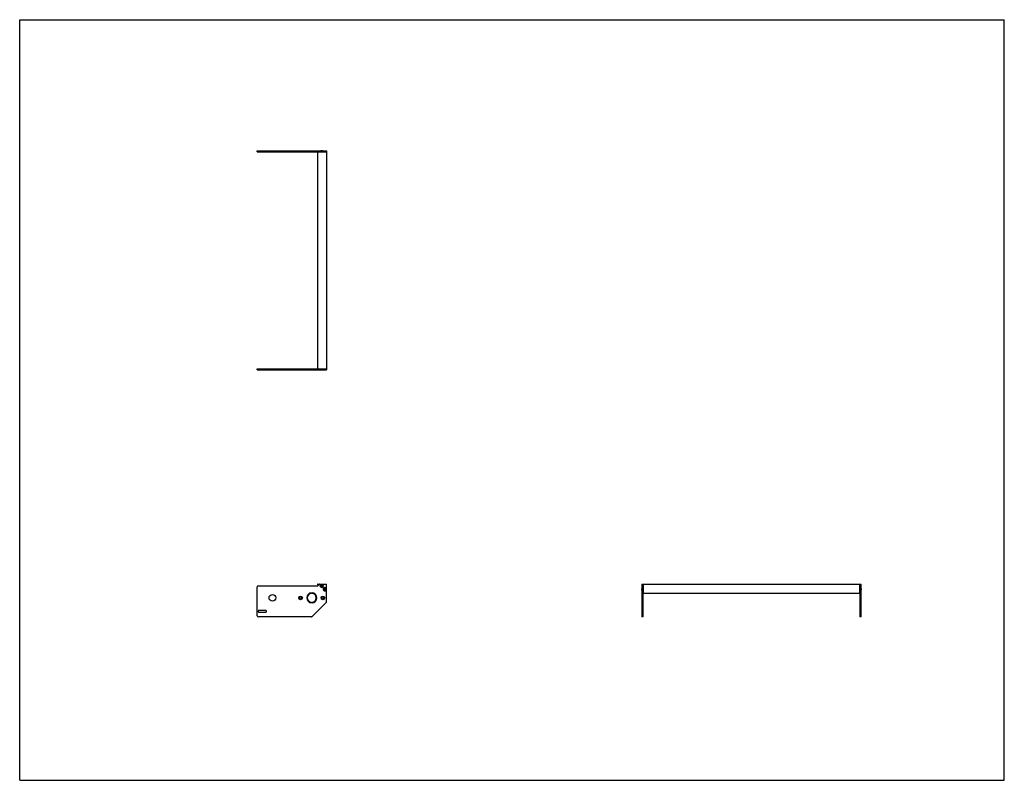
# Model space of a CAD drawing. Header units: inches. Extents: x 0 to 110, y 0 to 85.
import ezdxf

# ---------------------------------------------------------------- set-up
doc = ezdxf.new("R2010")
doc.units = ezdxf.units.IN
doc.header["$LTSCALE"] = 6.05
doc.header["$MEASUREMENT"] = 0
doc.layers.get('0').update_dxf_attribs({"linetype": 'CONTINUOUS'})
for name, color, linetype in [('350537_1_1_1_1_BL0', 7, 'CONTINUOUS'), ('350538_1_1_1_1_BL4', 7, 'CONTINUOUS'), ('350539_24_BL3', 7, 'CONTINUOUS'), ('930410M_1_1_1_BL1', 7, 'CONTINUOUS'), ('930410M_1_1_1_BL2', 7, 'CONTINUOUS'), ('930410M_1_1_1_BL5', 7, 'CONTINUOUS'), ('930410M_1_1_1_BL6', 7, 'CONTINUOUS')]:
    doc.layers.add(name, color=color, linetype=linetype)

# ---------------------------------------------------------------- blocks, each defined once
blk = doc.blocks.new('350537_1_1_1_1_BL0', base_point=(48.09, 32.12))
at = {"layer": '350537_1_1_1_1_BL0', "color": 7, "linetype": 'CONTINUOUS'}
for p, q in [((26.54, 45.99), (33.26, 45.99)), ((26.54, 45.87), (26.54, 45.99)), ((26.54, 45.87), (33.65, 45.87)), ((33.32, 45.99), (33.32, 45.87)), ((33.47, 45.99), (34.26, 45.99)), ((33.83, 45.87), (34.26, 45.87)), ((34.26, 45.99), (34.26, 45.87)), ((26.54, 18.38), (26.54, 21.62)), ((26.67, 21.75), (33.32, 21.75)), ((32.6, 20.95), (32.6, 20.89)), ((32.66, 20.89), (32.66, 20.95)), ((33.32, 21.75), (33.47, 21.9)), ((33.49, 21.91), (34.23, 21.91)), ((34.26, 19.91), (34.26, 21.88)), ((69.51, 21.91), (69.51, 21.44)), ((69.51, 21.91), (69.64, 21.91)), ((69.51, 21.25), (69.51, 18.26)), ((69.64, 18.26), (69.64, 21.91)), ((32.6, 19.89), (32.6, 19.82)), ((32.66, 19.82), (32.66, 19.89)), ((34.22, 19.82), (32.69, 18.29)), ((26.67, 18.82), (26.67, 18.95)), ((26.73, 19.01), (27.48, 19.01)), ((27.48, 18.76), (26.73, 18.76)), ((27.54, 18.95), (27.54, 18.82)), ((32.6, 18.26), (26.67, 18.26)), ((69.64, 18.26), (69.51, 18.26))]:
    blk.add_line(p, q, dxfattribs=at)
for centre, radius in [((28.23, 20.39), 0.375), ((31.38, 20.39), 0.205), ((31.38, 20.39), 0.108), ((33.88, 20.39), 0.205), ((33.88, 20.39), 0.108)]:
    blk.add_circle(centre, radius, dxfattribs=at)
for centre, radius, start, end in [((26.67, 21.62), 0.125, 90, 180), ((32.63, 20.39), 0.562, 93.0572, 266.9428), ((32.63, 20.39), 0.562, 273.0572, 86.9428), ((33.49, 21.88), 0.03, 90, 135), ((33.74, 21.75), 0.185, 120.1537, 59.8463), ((34.1, 21.35), 0.185, 30.1537, 329.8463), ((34.23, 21.88), 0.03, 0, 90), ((32.63, 20.39), 0.5, 93.4398, 266.5602), ((32.63, 20.39), 0.5, 273.4398, 86.5602), ((34.14, 19.91), 0.125, 315, 360), ((26.73, 18.95), 0.06, 90, 180), ((26.73, 18.82), 0.06, 180, 270), ((27.48, 18.95), 0.06, 0, 90), ((27.48, 18.82), 0.06, 270, 360), ((26.67, 18.38), 0.125, 180, 270), ((32.6, 18.38), 0.125, 270, 315)]:
    blk.add_arc(centre, radius, start, end, dxfattribs=at)
for points, knots in [([(33.65, 45.87), (33.65, 45.87), (33.67, 45.88), (33.69, 45.89), (33.72, 45.89), (33.74, 45.89), (33.77, 45.89), (33.79, 45.89), (33.81, 45.88), (33.83, 45.87), (33.83, 45.87)], [0, 0, 0, 0, 0.12493, 0.249942, 0.374954, 0.5, 0.625046, 0.750058, 0.87507, 1, 1, 1, 1]), ([(69.54, 21.35), (69.54, 21.35), (69.53, 21.37), (69.53, 21.39), (69.52, 21.42), (69.51, 21.43), (69.51, 21.44)], [0, 0, 0, 0, 0.249978, 0.499993, 0.750024, 1, 1, 1, 1]), ([(69.51, 21.25), (69.51, 21.26), (69.52, 21.28), (69.53, 21.3), (69.53, 21.32), (69.54, 21.34), (69.54, 21.35)], [0, 0, 0, 0, 0.249976, 0.500011, 0.750026, 1, 1, 1, 1])]:
    blk.add_open_spline(points, degree=3, knots=knots, dxfattribs=at)
blk = doc.blocks.new('930410M_1_1_1_BL1', base_point=(51.73, 21.35))
at = {"layer": '930410M_1_1_1_BL1', "color": 7, "linetype": 'CONTINUOUS'}
for p, q in [((34.07, 21.4), (34.04, 21.35)), ((34.04, 21.35), (34.07, 21.3)), ((34.13, 21.4), (34.07, 21.4)), ((34.07, 21.3), (34.13, 21.3)), ((34.16, 21.35), (34.13, 21.4)), ((34.13, 21.3), (34.16, 21.35)), ((69.51, 21.43), (69.51, 21.26)), ((69.52, 21.28), (69.52, 21.41))]:
    blk.add_line(p, q, dxfattribs=at)
blk.add_circle((34.1, 21.35), 0.157, dxfattribs=at)
blk = doc.blocks.new('930410M_1_1_1_BL2', base_point=(33.74, 33.73))
at = {"layer": '930410M_1_1_1_BL2', "color": 7, "linetype": 'CONTINUOUS'}
for p, q in [((33.66, 45.87), (33.83, 45.87)), ((33.81, 45.88), (33.67, 45.88)), ((33.71, 21.8), (33.68, 21.75)), ((33.68, 21.75), (33.71, 21.7)), ((33.77, 21.8), (33.71, 21.8)), ((33.71, 21.7), (33.77, 21.7)), ((33.8, 21.75), (33.77, 21.8)), ((33.77, 21.7), (33.8, 21.75))]:
    blk.add_line(p, q, dxfattribs=at)
blk.add_circle((33.74, 21.75), 0.157, dxfattribs=at)
blk = doc.blocks.new('350539_24_BL3', base_point=(63.57, 45.55))
at = {"layer": '350539_24_BL3', "color": 7, "linetype": 'CONTINUOUS'}
for p, q in [((33.26, 70.23), (33.26, 45.99)), ((33.26, 70.23), (34.26, 70.23)), ((34.26, 70.23), (34.26, 45.99)), ((33.26, 45.99), (34.26, 45.99)), ((33.29, 21.91), (33.49, 21.91)), ((69.64, 21.91), (69.64, 20.93)), ((69.64, 21.91), (93.87, 21.91)), ((93.87, 20.93), (93.87, 21.91)), ((93.87, 20.87), (69.64, 20.87))]:
    blk.add_line(p, q, dxfattribs=at)
for centre, radius, start, end in [((33.29, 21.88), 0.03, 90, 246.0797), ((32.63, 20.39), 1.6, 62.2175, 66.0797)]:
    blk.add_arc(centre, radius, start, end, dxfattribs=at)
blk = doc.blocks.new('350538_1_1_1_1_BL4', base_point=(60.27, 44.3))
at = {"layer": '350538_1_1_1_1_BL4', "color": 7, "linetype": 'CONTINUOUS'}
for p, q in [((26.54, 70.23), (26.54, 70.35)), ((26.54, 70.35), (33.65, 70.35)), ((26.54, 70.23), (33.26, 70.23)), ((33.32, 70.35), (33.32, 70.23)), ((33.49, 70.23), (34.26, 70.23)), ((33.83, 70.35), (34.26, 70.35)), ((34.26, 70.35), (34.26, 70.23)), ((93.87, 21.91), (94, 21.91)), ((93.87, 21.91), (93.87, 18.26)), ((94, 21.44), (94, 21.91)), ((94, 18.26), (94, 21.25)), ((94, 18.26), (93.87, 18.26))]:
    blk.add_line(p, q, dxfattribs=at)
for points, knots in [([(33.83, 70.35), (33.83, 70.35), (33.81, 70.34), (33.79, 70.34), (33.77, 70.33), (33.74, 70.33), (33.72, 70.33), (33.69, 70.34), (33.67, 70.34), (33.65, 70.35), (33.65, 70.35)], [0, 0, 0, 0, 0.12493, 0.249942, 0.374954, 0.5, 0.625046, 0.750058, 0.87507, 1, 1, 1, 1]), ([(94, 21.44), (93.99, 21.43), (93.99, 21.42), (93.98, 21.39), (93.97, 21.37), (93.97, 21.35), (93.97, 21.35)], [0, 0, 0, 0, 0.249977, 0.50001, 0.750024, 1, 1, 1, 1]), ([(93.97, 21.35), (93.97, 21.34), (93.97, 21.32), (93.98, 21.3), (93.99, 21.28), (93.99, 21.26), (94, 21.25)], [0, 0, 0, 0, 0.249975, 0.499992, 0.750024, 1, 1, 1, 1])]:
    blk.add_open_spline(points, degree=3, knots=knots, dxfattribs=at)
blk = doc.blocks.new('930410M_1_1_1_BL5', base_point=(33.74, 70.35))
at = {"layer": '930410M_1_1_1_BL5', "color": 7, "linetype": 'CONTINUOUS'}
for p, q in [((33.83, 70.35), (33.66, 70.35)), ((33.67, 70.34), (33.81, 70.34))]:
    blk.add_line(p, q, dxfattribs=at)
blk = doc.blocks.new('930410M_1_1_1_BL6', base_point=(93.99, 21.35))
at = {"layer": '930410M_1_1_1_BL6', "color": 7, "linetype": 'CONTINUOUS'}
for p, q in [((93.99, 21.41), (93.99, 21.28)), ((94, 21.26), (94, 21.43))]:
    blk.add_line(p, q, dxfattribs=at)

msp = doc.modelspace()

# ---------------------------------------------------------------- linework, layer by layer
at = {"color": 7, "linetype": 'CONTINUOUS'}
for p, q in [((0, 0), (0, 85)), ((0, 85), (110, 85)), ((110, 0), (110, 85)), ((0, 0), (110, 0))]:
    msp.add_line(p, q, dxfattribs=at)

# ---------------------------------------------------------------- block references
at = {"layer": '350537_1_1_1_1_BL0'}
msp.add_blockref('350537_1_1_1_1_BL0', (48.09, 32.12), dxfattribs=at)
at = {"layer": '350538_1_1_1_1_BL4'}
msp.add_blockref('350538_1_1_1_1_BL4', (60.27, 44.3), dxfattribs=at)
at = {"layer": '350539_24_BL3'}
msp.add_blockref('350539_24_BL3', (63.57, 45.55), dxfattribs=at)
at = {"layer": '930410M_1_1_1_BL1'}
msp.add_blockref('930410M_1_1_1_BL1', (51.73, 21.35), dxfattribs=at)
at = {"layer": '930410M_1_1_1_BL2'}
msp.add_blockref('930410M_1_1_1_BL2', (33.74, 33.73), dxfattribs=at)
at = {"layer": '930410M_1_1_1_BL5'}
msp.add_blockref('930410M_1_1_1_BL5', (33.74, 70.35), dxfattribs=at)
at = {"layer": '930410M_1_1_1_BL6'}
msp.add_blockref('930410M_1_1_1_BL6', (93.99, 21.35), dxfattribs=at)

doc.saveas('drawing.dxf')
